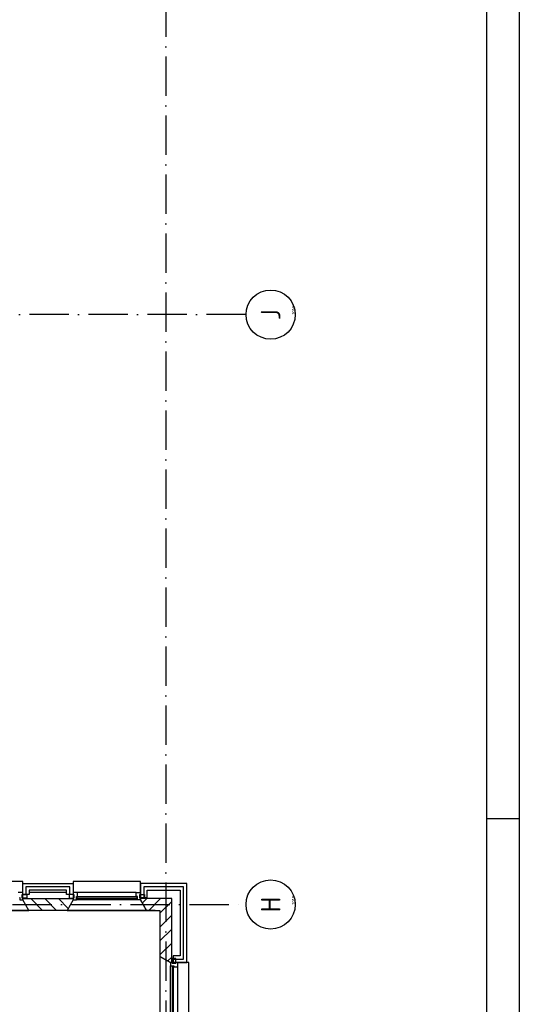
# Model space of a CAD drawing. Header units: millimetres. Extents: x 84333 to 240712, y -2244 to 84291.
# Tile 73 of 74: x 233087 to 240712, y 56254 to 71276. Entities that reach past the tile are written whole.
import ezdxf
from ezdxf.enums import TextEntityAlignment as Align

# ---------------------------------------------------------------- set-up
doc = ezdxf.new("R2010")
doc.units = ezdxf.units.MM
doc.header["$LTSCALE"] = 100
doc.linetypes.add('DASHDOT', pattern=[9, 6, -1.5, 0, -1.5])
doc.layers.get('0').update_dxf_attribs({"linetype": 'CONTINUOUS'})
for name, color, linetype in [('AFDELING', 4, 'CONTINUOUS'), ('AL$1----_ALGEMEEN', 7, 'CONTINUOUS'), ('AL$7----_STRAMIEN', 1, 'DASHDOT'), ('AL21----_BUITENWAND', 4, 'CONTINUOUS'), ('AL21K---_ISOLATIE', 1, 'CONTINUOUS'), ('AL28----_KONSTRUKTIE', 3, 'CONTINUOUS'), ('AL31----_BUITENKOZ', 7, 'CONTINUOUS'), ('ALN-----_BLOCKNAAM', 2, 'CONTINUOUS'), ('ALXA3---_VOLZWART', 14, 'CONTINUOUS'), ('ALXAB---_PREFABBETON', 1, 'CONTINUOUS'), ('EL6441--_DATACOM', 3, 'CONTINUOUS'), ('LIJN025', 10, 'CONTINUOUS'), ('LIJN050', 90, 'CONTINUOUS'), ('TEKST25', 10, 'CONTINUOUS'), ('TEKST35', 50, 'CONTINUOUS'), ('TEKST50', 90, 'CONTINUOUS')]:
    doc.layers.add(name, color=color, linetype=linetype)
doc.styles.add('ISO', font='ISO.SHX')
doc.styles.add('ROMAND', font='romand')
doc.styles.get("Standard").update_dxf_attribs({"font": 'iso.shx'})
doc.styles.add('TECHNIC', font='technic_.ttf')

# ---------------------------------------------------------------- blocks, each defined once
blk = doc.blocks.new('A0-GE')
at = {"layer": 'LIJN025'}
blk.add_line((1495, 589), (1500, 589), dxfattribs=at)
blk.add_lwpolyline([(1500, 841), (1500, 0), (0, 0), (0, 841)], close=True, dxfattribs=at)
at = {"layer": 'LIJN050', "const_width": 0.2}
blk.add_lwpolyline([(1495, 836), (25, 836), (25, 5), (1495, 5)], close=True, dxfattribs=at)
at = {"layer": 'TEKST25', "style": 'ROMAND', "width": 2.899115}
blk.add_attdef('STATUS', text='', height=2.5, dxfattribs=at).set_placement((1454, 71.5), (1493, 71.5), align=Align.FIT)
at = {"layer": 'TEKST25', "style": 'ISO'}
for tag, p in [('E', (1455.25, 66)), ('NAAM-E', (1466.75, 66)), ('DATUM-E', (1485, 66)), ('D', (1455.25, 61)), ('NAAM-D', (1466.75, 61)), ('DATUM-D', (1485, 61)), ('C', (1455.25, 56)), ('NAAM-C', (1466.75, 56)), ('DATUM-C', (1485, 56)), ('B', (1455.25, 51)), ('NAAM-B', (1466.75, 51)), ('DATUM-B', (1485, 51)), ('A', (1455.25, 46)), ('NAAM-A', (1466.75, 46)), ('DATUM-A', (1485, 46))]:
    blk.add_attdef(tag, text='', height=2.5, dxfattribs=at).set_placement(p, align=Align.CENTER)
for tag, p in [('DATUM', (1332.75, 36.25)), ('SCHAAL', (1368, 36.25)), ('GETEKEND', (1398.25, 36.25)), ('GECONTOL.', (1433, 36.25)), ('FORMAAT', (1463.25, 28.25))]:
    blk.add_attdef(tag, p, '', height=2.5, dxfattribs=at)
at = {"layer": 'TEKST35', "style": 'ISO'}
for tag, p in [('PROJECT', (1334.5, 72.5)), ('PLAATS', (1334.5, 63.5)), ('INSTALLATIE-REGEL1', (1334.5, 52.5)), ('INSTALLATIE-REGEL2', (1334.5, 43.5))]:
    blk.add_attdef(tag, p, '', height=4, dxfattribs=at)
blk.add_attdef('PROJ.NR.', text='', height=4, dxfattribs=at).set_placement((1481, 23), align=Align.CENTER)
at = {"layer": 'TEKST50', "style": 'ISO'}
blk.add_attdef('FILE-NAAM', text='', height=5, dxfattribs=at).set_placement((1473.5, 7.5), align=Align.CENTER)
blk = doc.blocks.new('1010')
at = {"layer": 'AL$7----_STRAMIEN', "color": 7, "linetype": 'Continuous'}
blk.add_circle((0, 750), 750, dxfattribs=at)
at = {"layer": 'AL$7----_STRAMIEN', "color": 3, "linetype": 'Continuous'}
blk.add_attdef('STR-NAAM', text='', height=600, rotation=360, dxfattribs=at).set_placement((0, 750), align=Align.MIDDLE)
at = {"layer": 'ALN-----_BLOCKNAAM', "linetype": 'Continuous'}
blk.add_text('1010', height=100, dxfattribs=at).set_placement((0, 0))
blk = doc.blocks.new('A$C13e6995e')
at = {"layer": 'AL$1----_ALGEMEEN', "color": 8}
blk.add_line((150820, 59930), (148420, 59930), dxfattribs=at)
at = {"layer": 'AL$7----_STRAMIEN', "color": 1}
for p, q in [((150985, 79257), (150985, 42766)), ((134243, 60020), (152209, 60020))]:
    blk.add_line(p, q, dxfattribs=at)
blk.add_lwpolyline([(152204, 69020), (110185, 69020)], dxfattribs=at)
at = {"layer": 'AL21----_BUITENWAND', "color": 8}
for p, q in [((148800, 60171), (148800, 60340)), ((148800, 60340), (149570, 60340)), ((149470, 60240), (148900, 60240)), ((148900, 60240), (148900, 60171)), ((149470, 60171), (149470, 60240)), ((149570, 60340), (149570, 60171)), ((151305, 60340), (150600, 60340)), ((150600, 60340), (150600, 60130)), ((150700, 60130), (150700, 60240)), ((150700, 60240), (151205, 60240)), ((151205, 60240), (151205, 59237)), ((151305, 59137), (151305, 60340)), ((148900, 60171), (148800, 60171)), ((149570, 60171), (149470, 60171)), ((150600, 60130), (150700, 60130)), ((151205, 59237), (151095, 59237)), ((151095, 59237), (151095, 59137)), ((151095, 59137), (151305, 59137))]:
    blk.add_line(p, q, dxfattribs=at)
at = {"layer": 'AL21K---_ISOLATIE', "color": 8, "linetype": 'Continuous'}
for p, q in [((148900, 60210), (149470, 60210)), ((148900, 60110), (149470, 60110))]:
    blk.add_line(p, q, dxfattribs=at)
at = {"layer": 'AL28----_KONSTRUKTIE', "color": 8}
for p, q in [((148800, 60090), (148800, 60110)), ((148800, 60110), (149570, 60110)), ((148892, 59930), (148800, 60090)), ((149570, 60090), (149478, 59930)), ((149570, 60110), (149570, 60090)), ((149478, 59930), (148892, 59930))]:
    blk.add_line(p, q, dxfattribs=at)
at = {"layer": 'AL28----_KONSTRUKTIE', "color": 8, "linetype": 'Continuous'}
for p, q in [((150600, 60110), (150600, 60090)), ((151075, 60110), (150600, 60110)), ((150600, 60090), (150692, 59930)), ((151075, 59137), (151075, 60110)), ((150692, 59930), (150895, 59930)), ((150895, 59930), (150895, 59229)), ((150895, 59229), (151055, 59137)), ((151055, 59137), (151075, 59137))]:
    blk.add_line(p, q, dxfattribs=at)
at = {"layer": 'AL31----_BUITENKOZ', "color": 8}
for p, q in [((148800, 60370), (147770, 60370)), ((148800, 60090), (148800, 60370)), ((150600, 60370), (149570, 60370)), ((149570, 60370), (149570, 60090)), ((150600, 60090), (150600, 60370)), ((148800, 60204), (148733, 60204)), ((148750, 60126), (148756, 60126)), ((148756, 60126), (148756, 60090)), ((148756, 60090), (148800, 60090)), ((148790, 60115), (148790, 60171)), ((148790, 60171), (148861, 60171)), ((148790, 60115), (148790, 60171)), ((148790, 60171), (148800, 60171)), ((148861, 60115), (148790, 60115)), ((148800, 60115), (148790, 60115)), ((148800, 60171), (148800, 60204)), ((148800, 60090), (148800, 60115)), ((148892, 59930), (148800, 60090)), ((148861, 60171), (148861, 60115)), ((149570, 60090), (149478, 59930)), ((149580, 60171), (149509, 60171)), ((149509, 60171), (149509, 60115)), ((149509, 60115), (149580, 60115)), ((149580, 60115), (149580, 60171)), ((150550, 60090), (149620, 60090)), ((150533, 60204), (149637, 60204)), ((150590, 60115), (150590, 60171)), ((150590, 60171), (150661, 60171)), ((150661, 60115), (150590, 60115)), ((150692, 59930), (150600, 60090)), ((150661, 60171), (150661, 60115)), ((147678, 59930), (148892, 59930)), ((149478, 59930), (150692, 59930)), ((151055, 59137), (150895, 59229)), ((150895, 59229), (150895, 58170)), ((151136, 59198), (151080, 59198)), ((151080, 59198), (151080, 59127)), ((151136, 59127), (151136, 59198)), ((151335, 59137), (151055, 59137)), ((151055, 58312), (151055, 59087)), ((151080, 59127), (151136, 59127)), ((151169, 58329), (151169, 59070)), ((151335, 58262), (151335, 59137))]:
    blk.add_line(p, q, dxfattribs=at)
at = {"layer": 'AL31----_BUITENKOZ', "color": 8, "linetype": 'Continuous'}
for p, q in [((149637, 60204), (149570, 60204)), ((149570, 60204), (149570, 60171)), ((149570, 60171), (149580, 60171)), ((149580, 60115), (149570, 60115)), ((149570, 60115), (149570, 60115)), ((149570, 60115), (149570, 60090)), ((149570, 60090), (149620, 60090)), ((149580, 60171), (149580, 60115)), ((149620, 60090), (149620, 60141)), ((149620, 60141), (149637, 60141)), ((149620, 60090), (149620, 60090)), ((150545, 60137), (149625, 60137)), ((149625, 60137), (149625, 60116)), ((149625, 60116), (150545, 60116)), ((149637, 60141), (149637, 60204)), ((149637, 60204), (149637, 60204)), ((149637, 60204), (149637, 60204)), ((149637, 60204), (149637, 60204)), ((149637, 60204), (149637, 60204)), ((150533, 60141), (150533, 60204)), ((150533, 60204), (150533, 60204)), ((150533, 60204), (150533, 60204)), ((150533, 60204), (150533, 60204)), ((150533, 60204), (150533, 60204)), ((150533, 60204), (150600, 60204)), ((150550, 60141), (150533, 60141)), ((150545, 60116), (150545, 60137)), ((150550, 60090), (150550, 60141)), ((150550, 60090), (150550, 60090)), ((150600, 60090), (150550, 60090)), ((150600, 60171), (150590, 60171)), ((150590, 60171), (150590, 60115)), ((150590, 60115), (150600, 60115)), ((150600, 60204), (150600, 60171)), ((150600, 60115), (150600, 60115)), ((150600, 60115), (150600, 60090)), ((151080, 59137), (151055, 59137)), ((151055, 59137), (151055, 59087)), ((151055, 59087), (151055, 59087)), ((151055, 59087), (151106, 59087)), ((151080, 59127), (151080, 59137)), ((151080, 59137), (151080, 59137)), ((151136, 59127), (151080, 59127)), ((151102, 59082), (151081, 59082)), ((151081, 59082), (151081, 58317)), ((151102, 58317), (151102, 59082)), ((151106, 59087), (151106, 59070)), ((151106, 59070), (151169, 59070)), ((151169, 59137), (151136, 59137)), ((151136, 59137), (151136, 59127)), ((151169, 59070), (151169, 59137)), ((151169, 59070), (151169, 59070)), ((151169, 59070), (151169, 59070)), ((151169, 59070), (151169, 59070)), ((151169, 59070), (151169, 59070))]:
    blk.add_line(p, q, dxfattribs=at)
at = {"layer": 'ALXA3---_VOLZWART', "color": 8}
for p, q in [((149520, 60290), (148850, 60290)), ((148850, 60290), (148850, 60171)), ((149520, 60171), (149520, 60290)), ((151255, 60290), (150650, 60290)), ((150650, 60290), (150650, 60130)), ((151255, 59187), (151255, 60290)), ((151095, 59187), (151255, 59187))]:
    blk.add_line(p, q, dxfattribs=at)
at = {"layer": 'ALXAB---_PREFABBETON', "color": 8}
for p, q in [((148924, 60110), (149104, 59930)), ((149137, 60110), (149317, 59930)), ((149349, 60110), (149496, 59962)), ((149561, 60110), (149570, 60101)), ((150627, 60044), (150693, 60110)), ((150725, 59930), (150905, 60110)), ((150895, 59888), (151075, 60068)), ((150895, 59676), (151075, 59856)), ((150895, 59464), (151075, 59644)), ((150895, 59252), (151075, 59432)), ((151015, 59160), (151075, 59219))]:
    blk.add_line(p, q, dxfattribs=at)
at = {"layer": 'AL$7----_STRAMIEN', "xscale": 0.5, "yscale": 0.5, "zscale": 0.5, "rotation": 90.00000000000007}
for p, values in [((152959, 69020), {'STR-NAAM': 'J'}), ((152959, 60020), {'STR-NAAM': 'H'})]:
    blk.add_blockref('1010', p, dxfattribs=at).add_auto_attribs(values)
at = {"layer": 'AFDELING', "color": 8, "style": 'TECHNIC'}
for p in [(92219, 54468), (58038, 41625), (88108, 41444)]:
    blk.add_attdef('VIDE', text='', height=500, dxfattribs=at).set_placement(p, align=Align.CENTER)
blk.add_attdef('VIDE', text='', height=500, rotation=90, dxfattribs=at).set_placement((75129, 25766), align=Align.CENTER)

msp = doc.modelspace()

# ---------------------------------------------------------------- block references
at = {"xscale": 100, "yscale": 100, "zscale": 100}
msp.add_blockref('A0-GE', (90712, 191), dxfattribs=at)
at = {"layer": 'EL6441--_DATACOM'}
msp.add_blockref('A$C13e6995e', (84333, -2244), dxfattribs=at)

doc.saveas('drawing.dxf')
